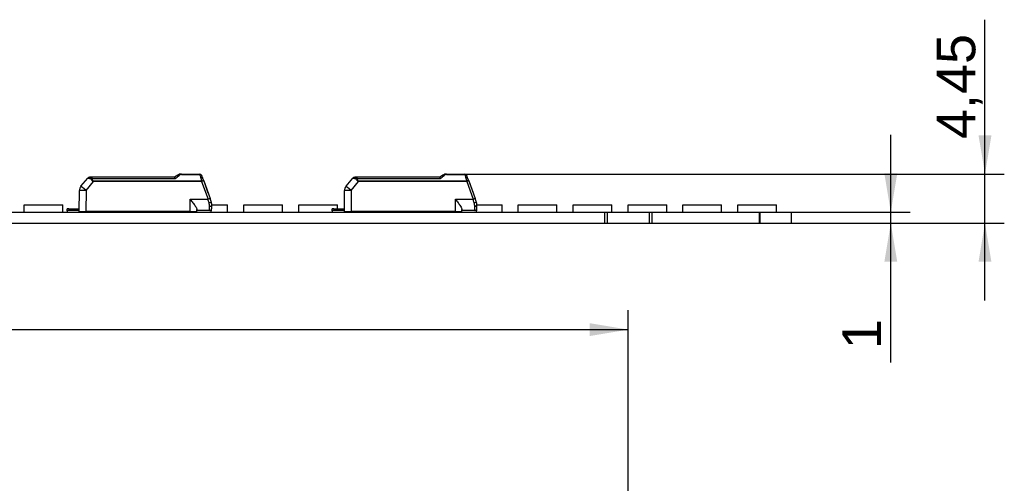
# Model space of a CAD drawing. Header units: millimetres. Extents: x 7 to 819, y 15 to 587.
# Tile 17 of 28: x 348 to 438, y 321 to 363. Entities that reach past the tile are written whole.
import ezdxf
from ezdxf.enums import TextEntityAlignment as Align

# ---------------------------------------------------------------- set-up
doc = ezdxf.new("R2010")
doc.units = ezdxf.units.MM
doc.layers.add('Default', color=7, linetype='Continuous')
doc.layers.add('LINLED_280X24MM_', color=7, linetype='Continuous')
doc.styles.add('SEACAD_Arial', font='arial.ttf')
doc.dimstyles.new('ISO', dxfattribs={"dimtxt": 3.5, "dimasz": 3.5, "dimexe": 1.75, "dimexo": 0, "dimgap": 0.875, "dimtad": 1, "dimtxsty": 'SEACAD_Arial', "dimblk1": '_SE_FILLED', "dimblk2": '_SE_FILLED', "dimsah": 1, "dimcen": 1.75, "dimadec": 0, "dimazin": 0, "dimtfac": 0.5, "dimtdec": 3, "dimtmove": 0, "dimatfit": 3, "dimfxl": 1, "dimarcsym": 0})

# ---------------------------------------------------------------- blocks, each defined once
blk = doc.blocks.new('SE3')
at = {"layer": 'LINLED_280X24MM_', "color": 7, "linetype": 'Continuous'}
for p, q in [((353.976, 347.914), (354.599, 348.656)), ((354.752, 348.727), (354.979, 348.727)), ((354.976, 348.727), (354.756, 348.727)), ((354.979, 348.616), (354.979, 348.727)), ((362.454, 348.727), (354.979, 348.727)), ((354.979, 348.616), (362.513, 348.616)), ((362.253, 348.727), (361.12, 348.727)), ((362.736, 348.922), (362.453, 348.727)), ((362.453, 348.727), (362.453, 348.727)), ((363.076, 349.027), (364.715, 349.027)), ((363.076, 349.027), (363.076, 348.983)), ((363.076, 348.983), (364.715, 348.983)), ((364.715, 348.983), (364.715, 349.027)), ((364.977, 348.693), (364.903, 348.896)), ((364.968, 348.717), (364.981, 348.682)), ((365.084, 348.4), (364.977, 348.693)), ((377.976, 347.914), (378.599, 348.656)), ((378.752, 348.727), (378.979, 348.727)), ((378.976, 348.727), (378.756, 348.727)), ((378.979, 348.616), (378.979, 348.727)), ((386.454, 348.727), (378.979, 348.727)), ((378.979, 348.616), (386.513, 348.616)), ((386.253, 348.727), (385.12, 348.727)), ((386.736, 348.922), (386.453, 348.727)), ((386.453, 348.727), (386.453, 348.727)), ((387.076, 349.027), (388.715, 349.027)), ((387.076, 349.027), (387.076, 348.983)), ((387.076, 348.983), (388.715, 348.983)), ((388.715, 348.983), (388.715, 349.027)), ((388.977, 348.693), (388.903, 348.896)), ((389.084, 348.4), (388.977, 348.693)), ((354.435, 347.533), (355.107, 348.334)), ((364.896, 348.377), (355.107, 348.377)), ((355.107, 348.377), (355.107, 348.334)), ((364.896, 348.334), (355.107, 348.334)), ((364.896, 348.334), (364.896, 348.377)), ((364.896, 348.334), (365.477, 346.736)), ((365.084, 348.4), (365.665, 346.803)), ((365.146, 348.229), (365.474, 347.327)), ((378.435, 347.533), (379.107, 348.334)), ((388.896, 348.377), (379.107, 348.377)), ((379.107, 348.377), (379.107, 348.334)), ((388.896, 348.334), (379.107, 348.334)), ((388.896, 348.334), (388.896, 348.377)), ((388.896, 348.334), (389.477, 346.736)), ((389.084, 348.4), (389.665, 346.803)), ((389.146, 348.229), (389.474, 347.327)), ((353.819, 345.627), (353.836, 347.534)), ((354.434, 347.534), (354.423, 345.627)), ((365.759, 346.544), (365.665, 346.803)), ((377.819, 345.627), (377.836, 347.534)), ((378.434, 347.534), (378.423, 345.627)), ((389.759, 346.544), (389.665, 346.803)), ((348.834, 346.227), (352.334, 346.227)), ((348.834, 345.577), (348.834, 346.227)), ((352.334, 345.577), (352.334, 346.227)), ((352.869, 345.877), (352.719, 345.877)), ((352.719, 345.677), (352.719, 345.877)), ((352.869, 345.877), (353.822, 345.877)), ((352.869, 345.877), (352.869, 345.727)), ((353.804, 346.227), (353.825, 346.227)), ((353.804, 345.877), (353.804, 346.227)), ((363.869, 345.627), (363.869, 346.735)), ((363.87, 346.736), (365.477, 346.736)), ((365.571, 346.413), (365.592, 346.42)), ((365.619, 345.727), (365.619, 346.071)), ((365.819, 346.202), (365.813, 346.204)), ((365.819, 346.227), (367.244, 346.227)), ((365.819, 345.927), (365.819, 346.202)), ((367.244, 345.577), (367.244, 346.227)), ((368.714, 346.227), (372.214, 346.227)), ((368.714, 345.577), (368.714, 346.227)), ((372.214, 345.577), (372.214, 346.227)), ((373.684, 346.227), (377.184, 346.227)), ((373.684, 345.577), (373.684, 346.227)), ((376.869, 345.877), (376.719, 345.877)), ((376.719, 345.677), (376.719, 345.877)), ((376.869, 345.877), (377.822, 345.877)), ((376.869, 345.877), (376.869, 345.727)), ((377.184, 345.877), (377.184, 346.227)), ((387.869, 345.627), (387.869, 346.735)), ((387.87, 346.736), (389.477, 346.736)), ((389.571, 346.413), (389.592, 346.42)), ((389.619, 345.727), (389.619, 346.071)), ((389.819, 346.202), (389.813, 346.204)), ((389.819, 346.227), (392.094, 346.227)), ((389.819, 345.927), (389.819, 346.202)), ((392.094, 345.577), (392.094, 346.227)), ((393.564, 346.227), (397.064, 346.227)), ((393.564, 345.577), (393.564, 346.227)), ((397.064, 345.577), (397.064, 346.227)), ((398.534, 346.227), (402.034, 346.227)), ((398.534, 345.577), (398.534, 346.227)), ((402.034, 345.577), (402.034, 346.227)), ((403.504, 346.227), (407.004, 346.227)), ((403.504, 345.577), (403.504, 346.227)), ((407.004, 345.577), (407.004, 346.227)), ((408.474, 346.227), (411.974, 346.227)), ((408.474, 345.577), (408.474, 346.227)), ((411.974, 345.577), (411.974, 346.227)), ((413.444, 346.227), (416.944, 346.227)), ((413.444, 345.577), (413.444, 346.227)), ((416.944, 345.577), (416.944, 346.227)), ((155.669, 345.577), (401.369, 345.577)), ((352.719, 345.677), (352.719, 345.577)), ((353.82, 345.727), (352.869, 345.727)), ((353.819, 345.627), (354.423, 345.627)), ((363.869, 345.627), (354.423, 345.627)), ((357.304, 345.577), (357.304, 345.627)), ((358.774, 345.577), (358.774, 345.627)), ((362.274, 345.577), (362.274, 345.627)), ((362.516, 345.627), (362.511, 345.614)), ((363.34, 345.577), (363.34, 345.627)), ((363.469, 345.627), (363.419, 345.577)), ((363.869, 345.627), (364.469, 345.627)), ((364.069, 345.627), (364.069, 345.577)), ((364.469, 345.627), (364.469, 345.814)), ((365.619, 345.727), (364.469, 345.727)), ((365.619, 345.727), (364.469, 345.727)), ((365.769, 345.795), (365.769, 345.677)), ((365.769, 345.577), (365.769, 345.677)), ((376.719, 345.677), (376.719, 345.577)), ((377.82, 345.727), (376.869, 345.727)), ((377.819, 345.627), (378.423, 345.627)), ((387.869, 345.627), (378.423, 345.627)), ((382.154, 345.577), (382.154, 345.627)), ((383.624, 345.577), (383.624, 345.627)), ((386.516, 345.627), (386.511, 345.614)), ((387.34, 345.577), (387.34, 345.627)), ((387.469, 345.627), (387.419, 345.577)), ((387.869, 345.627), (388.469, 345.627)), ((388.069, 345.627), (388.069, 345.577)), ((388.469, 345.627), (388.469, 345.814)), ((389.619, 345.727), (388.469, 345.727)), ((389.619, 345.727), (388.469, 345.727)), ((389.769, 345.795), (389.769, 345.677)), ((389.769, 345.577), (389.769, 345.677)), ((401.369, 345.577), (401.369, 344.577)), ((401.369, 345.577), (401.619, 345.577)), ((401.619, 345.577), (401.619, 344.577)), ((401.619, 345.577), (405.419, 345.577)), ((405.419, 345.577), (405.419, 344.577)), ((405.419, 345.577), (405.669, 345.577)), ((405.669, 345.577), (405.669, 344.577)), ((405.669, 345.577), (415.373, 345.577)), ((415.373, 345.577), (415.373, 344.577)), ((415.373, 345.577), (415.446, 345.577)), ((415.446, 345.577), (415.446, 344.577)), ((415.446, 345.577), (418.269, 345.577)), ((418.269, 345.577), (418.269, 344.577)), ((155.669, 344.577), (401.369, 344.577)), ((401.369, 344.577), (401.619, 344.577)), ((401.619, 344.577), (405.419, 344.577)), ((405.419, 344.577), (405.669, 344.577)), ((405.669, 344.577), (415.373, 344.577)), ((415.373, 344.577), (415.446, 344.577)), ((415.446, 344.577), (418.269, 344.577))]:
    blk.add_line(p, q, dxfattribs=at)
for centre, radius, start, end in [((354.752, 348.527), 0.2, 96.3981, 139.99985), ((356.1, 355.868), 7.367, 258.23921, 260.5742), ((354.756, 348.532), 0.195, 97.44812, 140.94435), ((354.752, 348.527), 0.2, 90.00006, 93.75071), ((355.013, 348.186), 0.432, 94.4698, 106.05728), ((340.28, 375.532), 34.912, 309.55782, 310.27562), ((363.076, 348.427), 0.6, 90, 124.50738), ((363.042, 348.498), 0.522, 108.33183, 124.88888), ((363.082, 348.625), 0.357, 90.95719, 130.61425), ((364.715, 348.827), 0.2, 20.00059, 89.99992), ((467.712, 379.562), 107.44, 196.53576, 196.67329), ((466.179, 378.706), 105.726, 196.4674, 196.66988), ((378.752, 348.527), 0.2, 96.3981, 139.99985), ((380.1, 355.868), 7.367, 258.23921, 260.5742), ((378.756, 348.532), 0.195, 97.44812, 140.94435), ((378.752, 348.527), 0.2, 90.00006, 93.75071), ((379.013, 348.186), 0.432, 94.4698, 106.05728), ((364.28, 375.532), 34.912, 309.55782, 310.27562), ((387.076, 348.427), 0.6, 90, 124.50738), ((387.042, 348.498), 0.522, 108.33183, 124.88888), ((387.082, 348.625), 0.357, 90.95719, 130.61425), ((388.715, 348.827), 0.2, 20.00059, 89.99992), ((491.712, 379.562), 107.44, 196.53576, 196.67329), ((490.179, 378.706), 105.726, 196.4674, 196.66988), ((354.436, 347.529), 0.6, 140, 179.5), ((378.436, 347.529), 0.6, 140, 179.5), ((367.561, 341.154), 5.958, 108.5546, 110.47358), ((391.561, 341.154), 5.958, 108.5546, 110.47358), ((284.304, 322.89), 84.603, 16.14336, 16.37117), ((364.389, 346.072), 1.23, 359.95935, 16.09879), ((365.619, 345.927), 0.2, 270, 0), ((364.82, 346.202), 1, 0.00462, 19.99402), ((308.304, 322.89), 84.603, 16.14336, 16.37117), ((388.389, 346.072), 1.23, 359.95935, 16.09879), ((389.619, 345.927), 0.2, 270, 0), ((388.82, 346.202), 1, 0.00462, 19.99402), ((352.869, 345.477), 0.25, 90, 126.8699), ((354.769, 346.177), 0.6, 270, 293.55646), ((362.719, 346.177), 0.6, 246.44354, 249.70355), ((362.719, 346.177), 0.6, 249.70365, 270), ((365.619, 345.477), 0.25, 53.1301, 90), ((376.869, 345.477), 0.25, 90, 126.8699), ((378.769, 346.177), 0.6, 270, 293.55646), ((386.719, 346.177), 0.6, 246.44354, 249.70355), ((386.719, 346.177), 0.6, 249.70365, 270), ((389.619, 345.477), 0.25, 53.1301, 90)]:
    blk.add_arc(centre, radius, start, end, dxfattribs=at)
for centre, major_axis, ratio, start_param, end_param in [((354.436, 347.529), (-0.46, 0.386), 0.006685, 4.720219, 6.283185), ((364.896, 348.332), (0.188, 0.068), 0.0082, 0, 1.567895), ((378.436, 347.529), (-0.46, 0.386), 0.006685, 4.720219, 6.283185), ((388.896, 348.332), (0.188, 0.068), 0.0082, 0, 1.567895), ((354.436, 347.529), (0.6, -0.005), 0.008726, 1.573617, 3.141593), ((378.436, 347.529), (0.6, -0.005), 0.008726, 1.573617, 3.141593), ((365.619, 346.202), (0.2, 0), 0.65625, 4.712389, 6.283031), ((389.619, 346.202), (0.2, 0), 0.65625, 4.712389, 6.283031)]:
    blk.add_ellipse(centre, major_axis=major_axis, ratio=ratio, start_param=start_param, end_param=end_param, dxfattribs=at)
for points in [[(354.739, 348.727), (354.732, 348.726), (354.728, 348.725), (354.729, 348.724)], [(364.977, 348.693), (364.962, 348.734), (364.871, 348.753), (364.789, 348.736)], [(378.739, 348.727), (378.732, 348.726), (378.728, 348.725), (378.729, 348.724)], [(388.977, 348.693), (388.962, 348.734), (388.871, 348.753), (388.789, 348.736)]]:
    blk.add_open_spline(points, degree=3, dxfattribs=at)
for points, knots in [([(354.974, 348.727), (354.957, 348.724), (354.941, 348.713), (354.912, 348.67), (354.9, 348.638), (354.894, 348.601)], [0.0524709, 0.0524709, 0.0524709, 0.0524709, 0.5, 0.5, 1, 1, 1, 1]), ([(355.107, 348.334), (355.08, 348.345), (355.026, 348.366), (354.937, 348.456), (354.912, 348.541), (354.894, 348.601)], [0, 0, 0, 0, 0.235372, 0.457314, 1, 1, 1, 1]), ([(354.979, 348.616), (354.981, 348.591), (354.985, 348.545), (355.001, 348.482), (355.027, 348.431), (355.062, 348.393), (355.092, 348.383), (355.107, 348.377)], [0, 0, 0, 0, 0.272042, 0.497908, 0.684926, 0.845835, 1, 1, 1, 1]), ([(362.513, 348.616), (362.509, 348.629), (362.499, 348.654), (362.487, 348.683), (362.476, 348.705), (362.467, 348.718), (362.46, 348.726), (362.456, 348.727), (362.454, 348.727)], [0, 0, 0, 0, 0.20474, 0.394141, 0.568268, 0.727202, 0.87106, 1, 1, 1, 1]), ([(364.715, 348.983), (364.758, 348.989), (364.8, 348.984), (364.867, 348.952), (364.892, 348.926), (364.903, 348.896)], [0, 0, 0, 0, 0.5, 0.5, 1, 1, 1, 1]), ([(378.974, 348.727), (378.957, 348.724), (378.941, 348.713), (378.912, 348.67), (378.9, 348.638), (378.894, 348.601)], [0.0524709, 0.0524709, 0.0524709, 0.0524709, 0.5, 0.5, 1, 1, 1, 1]), ([(379.107, 348.334), (379.08, 348.345), (379.026, 348.366), (378.937, 348.456), (378.912, 348.541), (378.894, 348.601)], [0, 0, 0, 0, 0.235372, 0.457314, 1, 1, 1, 1]), ([(378.979, 348.616), (378.981, 348.591), (378.985, 348.545), (379.001, 348.482), (379.027, 348.431), (379.062, 348.393), (379.092, 348.383), (379.107, 348.377)], [0, 0, 0, 0, 0.272042, 0.497908, 0.684926, 0.845835, 1, 1, 1, 1]), ([(386.513, 348.616), (386.509, 348.629), (386.499, 348.654), (386.487, 348.683), (386.476, 348.705), (386.467, 348.718), (386.46, 348.726), (386.456, 348.727), (386.454, 348.727)], [0, 0, 0, 0, 0.20474, 0.394141, 0.568268, 0.727202, 0.87106, 1, 1, 1, 1]), ([(388.715, 348.983), (388.758, 348.989), (388.8, 348.984), (388.867, 348.952), (388.892, 348.926), (388.903, 348.896)], [0, 0, 0, 0, 0.5, 0.5, 1, 1, 1, 1]), ([(365.084, 348.4), (365.081, 348.409), (365.059, 348.411), (364.99, 348.402), (364.943, 348.391), (364.896, 348.377)], [0, 0, 0, 0, 0.5, 0.5, 1, 1, 1, 1]), ([(389.084, 348.4), (389.081, 348.409), (389.059, 348.411), (388.99, 348.402), (388.943, 348.391), (388.896, 348.377)], [0, 0, 0, 0, 0.5, 0.5, 1, 1, 1, 1]), ([(363.87, 346.735), (363.871, 346.733), (363.872, 346.732), (363.873, 346.731), (363.953, 346.628), (364.034, 346.524), (364.109, 346.423), (364.188, 346.318), (364.264, 346.214), (364.327, 346.119), (364.371, 346.051), (364.41, 345.986), (364.436, 345.93), (364.457, 345.885), (364.469, 345.845), (364.469, 345.814)], [0, 0, 0, 0, 0.003654, 0.003654, 0.003654, 0.299054, 0.299054, 0.299054, 0.607023, 0.607023, 0.607023, 0.826101, 0.826101, 0.826101, 1, 1, 1, 1]), ([(365.592, 346.42), (365.641, 346.438), (365.687, 346.462), (365.75, 346.508), (365.765, 346.53), (365.759, 346.544)], [0, 0, 0, 0, 0.5, 0.5, 1, 1, 1, 1]), ([(387.87, 346.735), (387.871, 346.733), (387.872, 346.732), (387.873, 346.731), (387.953, 346.628), (388.034, 346.524), (388.109, 346.423), (388.188, 346.318), (388.264, 346.214), (388.327, 346.119), (388.371, 346.051), (388.41, 345.986), (388.436, 345.93), (388.457, 345.885), (388.469, 345.845), (388.469, 345.814)], [0, 0, 0, 0, 0.003654, 0.003654, 0.003654, 0.299054, 0.299054, 0.299054, 0.607023, 0.607023, 0.607023, 0.826101, 0.826101, 0.826101, 1, 1, 1, 1]), ([(389.592, 346.42), (389.641, 346.438), (389.687, 346.462), (389.75, 346.508), (389.765, 346.53), (389.759, 346.544)], [0, 0, 0, 0, 0.5, 0.5, 1, 1, 1, 1])]:
    blk.add_open_spline(points, degree=3, knots=knots, dxfattribs=at)
for points in [[(362.849, 348.897), (362.803, 348.931), (362.762, 348.94), (362.736, 348.922)], [(386.849, 348.897), (386.803, 348.931), (386.762, 348.94), (386.736, 348.922)]]:
    blk.add_rational_spline(points, [1.03323215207, 0.973772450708, 0.994102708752, 1.0942229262], degree=3, dxfattribs=at)
blk = doc.blocks.new('DMBLK3')
at = {"layer": 'Default', "linetype": 'Continuous'}
for points in [[(427.872, 349.077), (426.705, 349.077), (427.288, 345.577)], [(427.872, 341.077), (427.288, 344.577), (426.705, 341.077)]]:
    blk.add_hatch(color=7, dxfattribs=at).paths.add_polyline_path(points)
at = {"layer": 'Default', "color": 7, "linetype": 'Continuous'}
for p, q in [((427.288, 331.946), (427.288, 352.577)), ((418.269, 345.577), (429.038, 345.577)), ((418.269, 344.577), (429.038, 344.577))]:
    blk.add_line(p, q, dxfattribs=at)
at = {"layer": 'Default', "color": 7, "linetype": 'Continuous', "style": 'SEACAD_Arial'}
blk.add_text('1', height=3.5, rotation=90, dxfattribs=at).set_placement((422.913, 333.171), align=Align.TOP_LEFT)
blk = doc.blocks.new('_SE_FILLED')
at = {"color": 0}
blk.add_line((0, 0), (-1, 0), dxfattribs=at)
blk.add_solid([(0, 0), (-1, -0.1665), (-1, 0.1665), (0, 0)], dxfattribs=at)
blk = doc.blocks.new('DMBLK4')
at = {"layer": 'Default', "linetype": 'Continuous'}
for points in [[(436.398, 352.527), (435.231, 352.527), (435.815, 349.027)], [(436.398, 341.077), (435.815, 344.577), (435.231, 341.077)]]:
    blk.add_hatch(color=7, dxfattribs=at).paths.add_polyline_path(points)
at = {"layer": 'Default', "color": 7, "linetype": 'Continuous'}
for p, q in [((435.815, 337.577), (435.815, 363.004)), ((388.715, 349.027), (437.565, 349.027)), ((418.269, 344.577), (437.565, 344.577))]:
    blk.add_line(p, q, dxfattribs=at)
at = {"layer": 'Default', "color": 7, "linetype": 'Continuous', "style": 'SEACAD_Arial'}
blk.add_text('4,45', height=3.5, rotation=90, dxfattribs=at).set_placement((431.44, 352.192), align=Align.TOP_LEFT)
blk = doc.blocks.new('DMBLK17')
at = {"layer": 'Default', "linetype": 'Continuous'}
for points in [[(282.019, 335.518), (278.519, 334.934), (282.019, 334.351)], [(400.019, 335.518), (400.019, 334.351), (403.519, 334.934)]]:
    blk.add_hatch(color=7, dxfattribs=at).paths.add_polyline_path(points)
at = {"layer": 'Default', "color": 7, "linetype": 'Continuous'}
for p, q in [((278.519, 320.03), (278.519, 336.684)), ((403.519, 320.03), (403.519, 336.684)), ((278.519, 334.934), (403.519, 334.934))]:
    blk.add_line(p, q, dxfattribs=at)
at = {"layer": 'Default', "color": 7, "linetype": 'Continuous', "style": 'SEACAD_Arial'}
blk.add_text('125', height=3.5, dxfattribs=at).set_placement((336.911, 339.309), align=Align.TOP_LEFT)

msp = doc.modelspace()

# ---------------------------------------------------------------- block references
at = {"layer": 'Default'}
msp.add_blockref('SE3', (0, 0), dxfattribs=at)

# ---------------------------------------------------------------- dimensions: what is measured, and where the dimension line sits
at = {"layer": 'Default', "color": 7, "linetype": 'Continuous'}
dim = msp.add_linear_dim(base=(435.8145, 349.0272), p1=(418.2695, 344.5772), p2=(388.7154, 349.0272), angle=90, text='\\A1;<>', dimstyle='ISO', override={"dimdec": 3}, dxfattribs=at)
dim.commit()
dim.dimension.update_dxf_attribs({"geometry": 'DMBLK4', "text_midpoint": (435.8145, 350.9671), "dimtype": 160})
for base, p1, p2, angle, picture, middle in [((427.2883, 344.5772), (418.2695, 344.5772), (418.2695, 345.5772), 90, 'DMBLK3', (427.2883, 337.1353)), ((278.5195, 334.9343), (278.5195, 313.0297), (403.5195, 313.0297), 0, 'DMBLK17', (341.0195, 334.9343))]:
    dim = msp.add_linear_dim(base=base, p1=p1, p2=p2, angle=angle, text='\\A1;<>', dimstyle='ISO', dxfattribs=at)
    dim.commit()
    dim.dimension.update_dxf_attribs({"geometry": picture, "text_midpoint": middle, "dimtype": 161})

doc.saveas('drawing.dxf')
